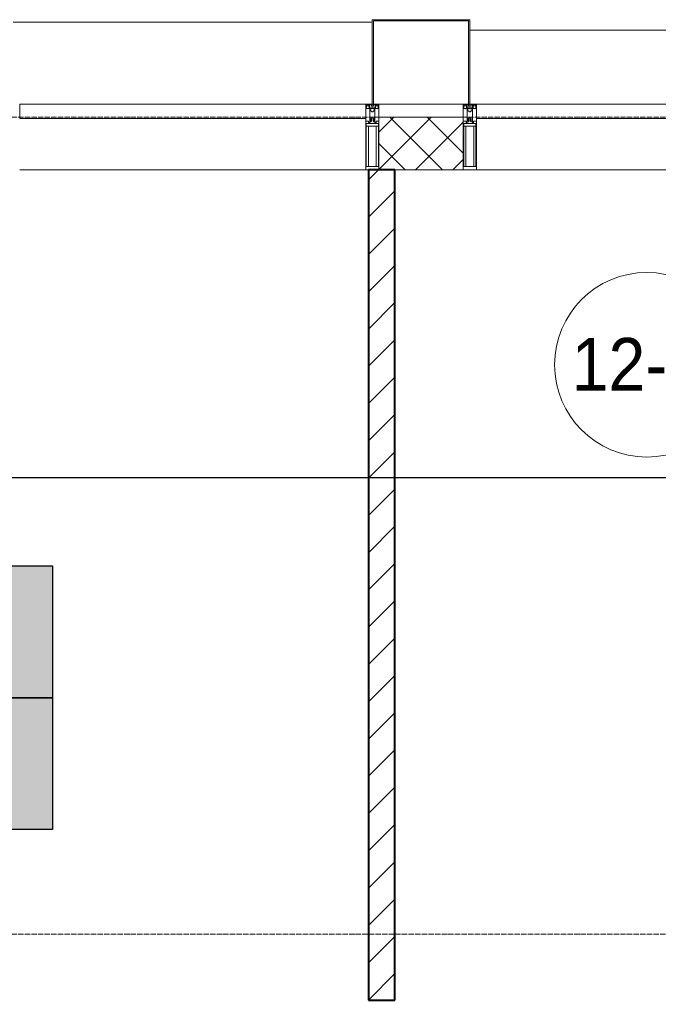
# Model space of a CAD drawing. Header units: millimetres. Extents: x -816133 to 919604, y 87941 to 147341.
# Tile 154 of 201: x -8974 to -6552, y 134908 to 138644. Entities that reach past the tile are written whole.
import ezdxf

# ---------------------------------------------------------------- set-up
doc = ezdxf.new("R2010")
doc.units = ezdxf.units.MM
doc.linetypes.add('ADSK_Линия сетки', pattern=[25, 20, -2.5, 0, -2.5])
for name, color, linetype, lineweight in [('A-010-A_ROOM', 7, 'Continuous', 20), ('A-200-M_WALL', 7, 'Continuous', 18), ('A-200-M_WALL_INT', 7, 'Continuous', 18), ('A-200-M_WALL_PAT', 7, 'Continuous', 40), ('A-214-M_CURT_WALL', 7, 'Continuous', 18), ('A-215-M_CURT_PANEL', 7, 'Continuous', 18), ('A-280-M_COLUMN', 7, 'Continuous', 18), ('Z-030-M_GRID', 7, 'Continuous', 9), ('Z-060-M_DETAIL', 7, 'Continuous', 18), ('СОУЭ', 1, 'Continuous', 30), ('СС-011-ПОЖ-СИГНАЛИЗАЦИЯ', 1, 'Continuous', 30)]:
    doc.layers.add(name, color=color, linetype=linetype, lineweight=lineweight)
doc.layers.add('EI_HATCH_GALV', color=7, linetype='Continuous')
doc.styles.add('Arial_2', font='arial.ttf', dxfattribs={"width": 0.9, "height": 400})

# ---------------------------------------------------------------- blocks, each defined once
blk = doc.blocks.new('10эт')
at = {"layer": 'A-010-A_ROOM', "color": 9}
blk.add_circle((353708, 136211.9), 350, dxfattribs=at)
at = {"layer": 'A-200-M_WALL', "color": 9, "lineweight": 9}
for p, q in [((353011.7, 137151.1), (352691.7, 137151.1)), ((352691.7, 137151.1), (352691.7, 136951.1)), ((353011.7, 136951.1), (353011.7, 137151.1)), ((352691.7, 136951.1), (353011.7, 136951.1))]:
    blk.add_line(p, q, dxfattribs=at)
at = {"layer": 'A-200-M_WALL_INT', "color": 9, "lineweight": 40}
for p, q in [((352751.7, 136951.1), (352651.7, 136951.1)), ((352651.7, 136951.1), (352651.7, 133801.1)), ((352751.7, 133801.1), (352751.7, 136951.1)), ((352651.7, 133801.1), (352751.7, 133801.1))]:
    blk.add_line(p, q, dxfattribs=at)
at = {"layer": 'A-200-M_WALL_PAT', "color": 9, "linetype": 'Continuous', "lineweight": 5}
for p, q in [((352691.7, 137094.6), (352748.1, 137151.1)), ((352691.7, 136953.2), (352889.6, 137151.1)), ((352933.3, 136951.1), (352733.3, 137151.1)), ((352831, 136951.1), (353011.7, 137131.8)), ((353011.7, 137014.1), (352874.8, 137151.1)), ((352791.9, 136951.1), (352691.7, 137051.2)), ((352972.4, 136951.1), (353011.7, 136990.4))]:
    blk.add_line(p, q, dxfattribs=at)
at = {"layer": 'A-200-M_WALL_PAT', "color": 9, "linetype": 'Continuous', "lineweight": 9}
for p, q in [((352651.7, 136913.2), (352689.6, 136951.1)), ((352651.7, 136771.8), (352751.7, 136871.8)), ((352651.7, 136630.4), (352751.7, 136730.4)), ((352651.7, 136488.9), (352751.7, 136588.9)), ((352651.7, 136347.5), (352751.7, 136447.5)), ((352651.7, 136206.1), (352751.7, 136306.1)), ((352651.7, 136064.7), (352751.7, 136164.7)), ((352651.7, 135923.3), (352751.7, 136023.3)), ((352651.7, 135781.8), (352751.7, 135881.8)), ((352651.7, 135640.4), (352751.7, 135740.4)), ((352651.7, 135499), (352751.7, 135599)), ((352651.7, 135357.6), (352751.7, 135457.6)), ((352651.7, 135216.2), (352751.7, 135316.2)), ((352651.7, 135074.7), (352751.7, 135174.7)), ((352651.7, 134933.3), (352751.7, 135033.3)), ((352651.7, 134791.9), (352751.7, 134891.9)), ((352651.7, 134650.5), (352751.7, 134750.5)), ((352651.7, 134509), (352751.7, 134609)), ((352651.7, 134367.6), (352751.7, 134467.6)), ((352651.7, 134226.2), (352751.7, 134326.2)), ((352651.7, 134084.8), (352751.7, 134184.8)), ((352651.7, 133943.4), (352751.7, 134043.4)), ((352651.7, 133801.9), (352751.7, 133901.9))]:
    blk.add_line(p, q, dxfattribs=at)
at = {"layer": 'A-214-M_CURT_WALL', "color": 9, "lineweight": 5, "extrusion": (0, 0, -1)}
for p, q in [((352666.7, 137201.1), (352641.7, 137201.1)), ((352641.7, 137201.1), (352641.7, 136951.1)), ((352691.7, 137201.1), (352671.7, 137201.1)), ((352691.7, 136951.1), (352691.7, 137201.1)), ((353031.7, 137201.1), (353011.7, 137201.1)), ((353011.7, 137201.1), (353011.7, 136951.1)), ((353061.7, 137201.1), (353036.7, 137201.1)), ((353061.7, 136951.1), (353061.7, 137201.1)), ((352641.7, 136951.1), (352691.7, 136951.1)), ((353011.7, 136951.1), (353061.7, 136951.1))]:
    blk.add_line(p, q, dxfattribs=at)
at = {"layer": 'A-214-M_CURT_WALL', "color": 9, "lineweight": 5}
for p, q in [((352641.7, 136951.1), (351329.2, 136951.1)), ((354374.2, 136951.1), (353061.7, 136951.1))]:
    blk.add_line(p, q, dxfattribs=at)
at = {"layer": 'A-215-M_CURT_PANEL', "color": 9, "lineweight": 5}
for p, q in [((352641.7, 137201.1), (351329.2, 137201.1)), ((351329.2, 137201.1), (351329.2, 137146.1)), ((352641.7, 137146.1), (352641.7, 137201.1)), ((354374.2, 137201.1), (353061.7, 137201.1)), ((353061.7, 137201.1), (353061.7, 137146.1)), ((351329.2, 137146.1), (352641.7, 137146.1)), ((353061.7, 137146.1), (354374.2, 137146.1))]:
    blk.add_line(p, q, dxfattribs=at)
at = {"layer": 'A-280-M_COLUMN', "color": 9, "lineweight": 5}
for p, q in [((352666.7, 137511.1), (351304.2, 137511.1)), ((353036.7, 137521.1), (352666.7, 137521.1)), ((352666.7, 137521.1), (352666.7, 137201.1)), ((352671.7, 137201.1), (352671.7, 137516.1)), ((352671.7, 137516.1), (353031.7, 137516.1)), ((353031.7, 137516.1), (353031.7, 137201.1)), ((353036.7, 137201.1), (353036.7, 137521.1)), ((354399.2, 137481.1), (353036.7, 137481.1)), ((352666.7, 137201.1), (352671.7, 137201.1)), ((352691.7, 137201.1), (353011.7, 137201.1)), ((353031.7, 137201.1), (353036.7, 137201.1))]:
    blk.add_line(p, q, dxfattribs=at)
at = {"layer": 'Z-030-M_GRID', "color": 9, "linetype": 'ADSK_Линия сетки'}
for p, q in [((358421.7, 137151.1), (308438.4, 137151.1)), ((358421.7, 134051.1), (309708.4, 134051.1))]:
    blk.add_line(p, q, dxfattribs=at)
at = {"layer": 'Z-060-M_DETAIL', "color": 9, "lineweight": 5, "extrusion": (0, 0, -1)}
for p, q in [((352641.7, 137201.1), (352641.7, 137186.8)), ((352641.7, 137201.1), (352666.7, 137201.1)), ((352642.9, 137186.5), (352641.7, 137186.8)), ((352644.2, 137190.5), (352642.9, 137186.5)), ((352642.9, 137184.1), (352642.9, 137186.5)), ((352644.4, 137184.1), (352642.9, 137184.1)), ((352643, 137199.8), (352643, 137191.2)), ((352643, 137199.8), (352654.9, 137199.8)), ((352644.2, 137190.5), (352643, 137191.2)), ((352643.5, 137190.9), (352644.2, 137193.1)), ((352645.4, 137196.6), (352644.2, 137196.6)), ((352644.2, 137193.1), (352644.2, 137196.6)), ((352644.4, 137185), (352645.4, 137185)), ((352644.4, 137184.1), (352644.4, 137185)), ((352645.4, 137196.6), (352645.4, 137194.6)), ((352645.4, 137194.6), (352652.5, 137194.6)), ((352647.7, 137183.4), (352645.4, 137185)), ((352648.3, 137184.5), (352647.7, 137183.4)), ((352659.3, 137184.5), (352648.3, 137184.5)), ((352653.5, 137196.6), (352652.5, 137196.6)), ((352652.5, 137194.6), (352652.5, 137196.6)), ((352653.5, 137196.6), (352654.5, 137193.8)), ((352654, 137193.4), (352654.9, 137194.2)), ((352654, 137193.4), (352655.4, 137189.7)), ((352654.5, 137192), (352654.5, 137186.3)), ((352654.5, 137186.3), (352666.7, 137186.3)), ((352654.9, 137199.8), (352654.9, 137194.2)), ((352656.2, 137189.8), (352655.5, 137189.7)), ((352661.9, 137199.6), (352656.2, 137199.6)), ((352656.2, 137199.6), (352656.2, 137189.8)), ((352656.7, 137148.1), (352656.7, 137184.1)), ((352656.7, 137184.1), (352659.2, 137184.1)), ((352659.2, 137182.6), (352658.2, 137182.6)), ((352658.2, 137182.6), (352658.2, 137178.1)), ((352658.2, 137178.1), (352665.2, 137171.1)), ((352659.2, 137184.1), (352659.2, 137182.6)), ((352659.3, 137183.1), (352659.3, 137184.5)), ((352664.1, 137183.1), (352659.3, 137183.1)), ((352661.9, 137199.6), (352661.9, 137193.1)), ((352666.7, 137193.1), (352661.9, 137193.1)), ((352664.1, 137183.1), (352664.1, 137184.2)), ((352664.1, 137184.2), (352666.7, 137184.2)), ((352665.2, 137171.1), (352666.7, 137171.1)), ((352691.7, 137201.1), (352666.7, 137201.1)), ((352666.7, 137201.1), (352666.7, 137193.1)), ((352666.7, 137201.1), (352666.7, 137193.1)), ((352666.7, 137193.1), (352671.5, 137193.1)), ((352666.7, 137186.3), (352666.7, 137184.2)), ((352678.9, 137186.3), (352666.7, 137186.3)), ((352666.7, 137186.3), (352666.7, 137184.2)), ((352669.3, 137184.2), (352666.7, 137184.2)), ((352668.2, 137171.1), (352666.7, 137171.1)), ((352675.2, 137178.1), (352668.2, 137171.1)), ((352669.3, 137183.1), (352669.3, 137184.2)), ((352669.3, 137183.1), (352674.1, 137183.1)), ((352671.5, 137199.6), (352677.2, 137199.6)), ((352671.5, 137199.6), (352671.5, 137193.1)), ((352674.1, 137183.1), (352674.1, 137184.5)), ((352674.1, 137184.5), (352685.1, 137184.5)), ((352676.7, 137184.1), (352674.2, 137184.1)), ((352674.2, 137184.1), (352674.2, 137182.6)), ((352674.2, 137182.6), (352675.2, 137182.6)), ((352675.2, 137182.6), (352675.2, 137178.1)), ((352676.7, 137148.1), (352676.7, 137184.1)), ((352677.2, 137199.6), (352677.2, 137189.8)), ((352677.2, 137189.8), (352678, 137189.7)), ((352679.4, 137193.4), (352678.1, 137189.7)), ((352690.4, 137199.8), (352678.5, 137199.8)), ((352678.5, 137199.8), (352678.5, 137194.2)), ((352679.4, 137193.4), (352678.5, 137194.2)), ((352679.9, 137196.6), (352678.9, 137193.8)), ((352678.9, 137192), (352678.9, 137186.3)), ((352679.9, 137196.6), (352680.9, 137196.6)), ((352680.9, 137194.6), (352680.9, 137196.6)), ((352688, 137194.6), (352680.9, 137194.6)), ((352685.1, 137184.5), (352685.7, 137183.4)), ((352685.7, 137183.4), (352688, 137185)), ((352688, 137196.6), (352689.2, 137196.6)), ((352688, 137196.6), (352688, 137194.6)), ((352689, 137185), (352688, 137185)), ((352689, 137184.1), (352689, 137185)), ((352689, 137184.1), (352690.6, 137184.1)), ((352689.2, 137193.1), (352689.2, 137196.6)), ((352689.9, 137190.9), (352689.2, 137193.1)), ((352689.2, 137190.5), (352690.4, 137191.2)), ((352689.2, 137190.5), (352690.6, 137186.5)), ((352690.4, 137199.8), (352690.4, 137191.2)), ((352690.6, 137186.5), (352691.7, 137186.8)), ((352690.6, 137184.1), (352690.6, 137186.5)), ((352691.7, 137201.1), (352691.7, 137186.8)), ((353011.7, 137201.1), (353011.7, 137186.8)), ((353011.7, 137201.1), (353036.7, 137201.1)), ((353012.9, 137186.5), (353011.7, 137186.8)), ((353014.2, 137190.5), (353012.9, 137186.5)), ((353012.9, 137184.1), (353012.9, 137186.5)), ((353014.4, 137184.1), (353012.9, 137184.1)), ((353013, 137199.8), (353013, 137191.2)), ((353013, 137199.8), (353024.9, 137199.8)), ((353014.2, 137190.5), (353013, 137191.2)), ((353013.5, 137190.9), (353014.2, 137193.1)), ((353015.4, 137196.6), (353014.2, 137196.6)), ((353014.2, 137193.1), (353014.2, 137196.6)), ((353014.4, 137185), (353015.4, 137185)), ((353014.4, 137184.1), (353014.4, 137185)), ((353015.4, 137196.6), (353015.4, 137194.6)), ((353015.4, 137194.6), (353022.5, 137194.6)), ((353017.7, 137183.4), (353015.4, 137185)), ((353018.3, 137184.5), (353017.7, 137183.4)), ((353029.3, 137184.5), (353018.3, 137184.5)), ((353023.5, 137196.6), (353022.5, 137196.6)), ((353022.5, 137194.6), (353022.5, 137196.6)), ((353023.5, 137196.6), (353024.5, 137193.8)), ((353024, 137193.4), (353024.9, 137194.2)), ((353024, 137193.4), (353025.4, 137189.7)), ((353024.5, 137192), (353024.5, 137186.3)), ((353024.5, 137186.3), (353036.7, 137186.3)), ((353024.9, 137199.8), (353024.9, 137194.2)), ((353026.2, 137189.8), (353025.5, 137189.7)), ((353031.9, 137199.6), (353026.2, 137199.6)), ((353026.2, 137199.6), (353026.2, 137189.8)), ((353026.7, 137148.1), (353026.7, 137184.1)), ((353026.7, 137184.1), (353029.2, 137184.1)), ((353029.2, 137182.6), (353028.2, 137182.6)), ((353028.2, 137182.6), (353028.2, 137178.1)), ((353028.2, 137178.1), (353035.2, 137171.1)), ((353029.2, 137184.1), (353029.2, 137182.6)), ((353029.3, 137183.1), (353029.3, 137184.5)), ((353034.1, 137183.1), (353029.3, 137183.1)), ((353031.9, 137199.6), (353031.9, 137193.1)), ((353036.7, 137193.1), (353031.9, 137193.1)), ((353034.1, 137183.1), (353034.1, 137184.2)), ((353034.1, 137184.2), (353036.7, 137184.2)), ((353035.2, 137171.1), (353036.7, 137171.1)), ((353061.7, 137201.1), (353036.7, 137201.1)), ((353036.7, 137201.1), (353036.7, 137193.1)), ((353036.7, 137201.1), (353036.7, 137193.1)), ((353036.7, 137193.1), (353041.5, 137193.1)), ((353036.7, 137186.3), (353036.7, 137184.2)), ((353048.9, 137186.3), (353036.7, 137186.3)), ((353036.7, 137186.3), (353036.7, 137184.2)), ((353039.3, 137184.2), (353036.7, 137184.2)), ((353038.2, 137171.1), (353036.7, 137171.1)), ((353045.2, 137178.1), (353038.2, 137171.1)), ((353039.3, 137183.1), (353039.3, 137184.2)), ((353039.3, 137183.1), (353044.1, 137183.1)), ((353041.5, 137199.6), (353047.2, 137199.6)), ((353041.5, 137199.6), (353041.5, 137193.1)), ((353044.1, 137183.1), (353044.1, 137184.5)), ((353044.1, 137184.5), (353055.1, 137184.5)), ((353046.7, 137184.1), (353044.2, 137184.1)), ((353044.2, 137184.1), (353044.2, 137182.6)), ((353044.2, 137182.6), (353045.2, 137182.6)), ((353045.2, 137182.6), (353045.2, 137178.1)), ((353046.7, 137148.1), (353046.7, 137184.1)), ((353047.2, 137199.6), (353047.2, 137189.8)), ((353047.2, 137189.8), (353048, 137189.7)), ((353049.4, 137193.4), (353048.1, 137189.7)), ((353060.4, 137199.8), (353048.5, 137199.8)), ((353048.5, 137199.8), (353048.5, 137194.2)), ((353049.4, 137193.4), (353048.5, 137194.2)), ((353049.9, 137196.6), (353048.9, 137193.8)), ((353048.9, 137192), (353048.9, 137186.3)), ((353049.9, 137196.6), (353050.9, 137196.6)), ((353050.9, 137194.6), (353050.9, 137196.6)), ((353058, 137194.6), (353050.9, 137194.6)), ((353055.1, 137184.5), (353055.7, 137183.4)), ((353055.7, 137183.4), (353058, 137185)), ((353058, 137196.6), (353059.2, 137196.6)), ((353058, 137196.6), (353058, 137194.6)), ((353059, 137185), (353058, 137185)), ((353059, 137184.1), (353059, 137185)), ((353059, 137184.1), (353060.6, 137184.1)), ((353059.2, 137193.1), (353059.2, 137196.6)), ((353059.9, 137190.9), (353059.2, 137193.1)), ((353059.2, 137190.5), (353060.4, 137191.2)), ((353059.2, 137190.5), (353060.6, 137186.5)), ((353060.4, 137199.8), (353060.4, 137191.2)), ((353060.6, 137186.5), (353061.7, 137186.8)), ((353060.6, 137184.1), (353060.6, 137186.5)), ((353061.7, 137201.1), (353061.7, 137186.8)), ((352652.7, 137135.8), (352641.7, 137135.8)), ((352641.7, 137135.8), (352641.7, 136951.1)), ((352666.2, 137127.5), (352643.7, 137127.5)), ((352643.7, 136963.8), (352643.7, 137127.5)), ((352652.7, 137129.8), (352652.7, 137135.8)), ((352656.7, 137129.8), (352652.7, 137129.8)), ((352656.7, 137148.1), (352656.7, 137129.8)), ((352658, 137148.1), (352656.7, 137148.1)), ((352658, 137148.1), (352659.7, 137146.4)), ((352659.7, 137135.8), (352659.7, 137146.4)), ((352659.7, 137135.8), (352660.9, 137133.8)), ((352662.6, 137133.8), (352660.9, 137133.8)), ((352662.6, 137133.8), (352663.8, 137136)), ((352665.4, 137148.1), (352663.8, 137146.4)), ((352663.8, 137136), (352663.8, 137146.4)), ((352666.7, 137148.1), (352665.4, 137148.1)), ((352666.7, 137148.1), (352668, 137148.1)), ((352667.2, 137127.5), (352689.7, 137127.5)), ((352668, 137148.1), (352669.6, 137146.4)), ((352669.6, 137136), (352669.6, 137146.4)), ((352670.9, 137133.8), (352669.6, 137136)), ((352670.9, 137133.8), (352672.6, 137133.8)), ((352673.8, 137135.8), (352672.6, 137133.8)), ((352675.4, 137148.1), (352673.8, 137146.4)), ((352673.8, 137135.8), (352673.8, 137146.4)), ((352675.4, 137148.1), (352676.7, 137148.1)), ((352676.7, 137148.1), (352676.7, 137129.8)), ((352676.7, 137129.8), (352680.7, 137129.8)), ((352680.7, 137135.8), (352691.7, 137135.8)), ((352680.7, 137129.8), (352680.7, 137135.8)), ((352689.7, 136963.8), (352689.7, 137127.5)), ((352691.7, 137135.8), (352691.7, 136951.1)), ((353022.7, 137135.8), (353011.7, 137135.8)), ((353011.7, 137135.8), (353011.7, 136951.1)), ((353036.2, 137127.5), (353013.7, 137127.5)), ((353013.7, 136963.8), (353013.7, 137127.5)), ((353022.7, 137129.8), (353022.7, 137135.8)), ((353026.7, 137129.8), (353022.7, 137129.8)), ((353026.7, 137148.1), (353026.7, 137129.8)), ((353028, 137148.1), (353026.7, 137148.1)), ((353028, 137148.1), (353029.7, 137146.4)), ((353029.7, 137135.8), (353029.7, 137146.4)), ((353029.7, 137135.8), (353030.9, 137133.8)), ((353032.6, 137133.8), (353030.9, 137133.8)), ((353032.6, 137133.8), (353033.8, 137136)), ((353035.4, 137148.1), (353033.8, 137146.4)), ((353033.8, 137136), (353033.8, 137146.4)), ((353036.7, 137148.1), (353035.4, 137148.1)), ((353036.7, 137148.1), (353038, 137148.1)), ((353037.2, 137127.5), (353059.7, 137127.5)), ((353038, 137148.1), (353039.6, 137146.4)), ((353039.6, 137136), (353039.6, 137146.4)), ((353040.9, 137133.8), (353039.6, 137136)), ((353040.9, 137133.8), (353042.6, 137133.8)), ((353043.8, 137135.8), (353042.6, 137133.8)), ((353045.4, 137148.1), (353043.8, 137146.4)), ((353043.8, 137135.8), (353043.8, 137146.4)), ((353045.4, 137148.1), (353046.7, 137148.1)), ((353046.7, 137148.1), (353046.7, 137129.8)), ((353046.7, 137129.8), (353050.7, 137129.8)), ((353050.7, 137135.8), (353061.7, 137135.8)), ((353050.7, 137129.8), (353050.7, 137135.8)), ((353059.7, 136963.8), (353059.7, 137127.5)), ((353061.7, 137135.8), (353061.7, 136951.1)), ((352666.7, 137117.1), (352643.7, 137117.1)), ((352651.8, 137117.1), (352651.8, 136963.8)), ((352666.7, 137117.1), (352689.7, 137117.1)), ((352681.6, 137117.1), (352681.6, 136963.8)), ((353036.7, 137117.1), (353013.7, 137117.1)), ((353021.8, 137117.1), (353021.8, 136963.8)), ((353036.7, 137117.1), (353059.7, 137117.1)), ((353051.6, 137117.1), (353051.6, 136963.8)), ((352641.7, 136951.1), (352666.7, 136951.1)), ((352643.7, 136963.8), (352666.7, 136963.8)), ((352689.7, 136963.8), (352666.7, 136963.8)), ((352691.7, 136951.1), (352666.7, 136951.1)), ((353011.7, 136951.1), (353036.7, 136951.1)), ((353013.7, 136963.8), (353036.7, 136963.8)), ((353059.7, 136963.8), (353036.7, 136963.8)), ((353061.7, 136951.1), (353036.7, 136951.1))]:
    blk.add_line(p, q, dxfattribs=at)
for centre, start, end in [((-352666.2, 137128), 180, 270), ((-352667.2, 137128), 270, 0), ((-353036.2, 137128), 180, 270), ((-353037.2, 137128), 270, 0)]:
    blk.add_arc(centre, 0.5, start, end, dxfattribs=at)
at = {"layer": 'A-010-A_ROOM', "color": 9, "lineweight": 30, "style": 'Arial_2', "width": 0.9}
blk.add_text('12-1', height=200, dxfattribs=at).set_placement((353422.6, 136113.6))
blk = doc.blocks.new('ИП 212-64 прот.R3')
at = {"layer": 'EI_HATCH_GALV', "lineweight": 30, "true_color": 0xffffff}
h = blk.add_hatch(color=7, dxfattribs=at)
h.dxf.hatch_style = 1
h.paths.add_polyline_path([(-2.5, 2.5), (2.5, 2.5), (2.5, -2.5), (-2.5, -2.5)])
at = {"color": 1, "linetype": 'ByBlock', "lineweight": -2}
for p, q in [((0.397, 1.766), (-0.83, 0)), ((-0.83, 0), (0.829, 0)), ((0.829, 0), (-0.306, -1.637))]:
    blk.add_line(p, q, dxfattribs=at)
at = {"color": 1, "linetype": 'ByBlock', "lineweight": -2, "ltscale": 0.1}
blk.add_lwpolyline([(-2.5, 2.5), (2.5, 2.5), (2.5, -2.5), (-2.5, -2.5)], close=True, dxfattribs=at)

msp = doc.modelspace()

# ---------------------------------------------------------------- linework, layer by layer
at = {"layer": 'СС-011-ПОЖ-СИГНАЛИЗАЦИЯ', "ltscale": 100}
msp.add_lwpolyline([(-6882.7, 130708.4), (-6882.7, 132727.3), (-7644.6, 132727.3), (-7644.6, 134219.2), (-9186.5, 134219.2), (-9186.5, 136906.8), (-4902.1, 136906.8), (-4902.1, 133941.1), (-3807.9, 133941.1)], dxfattribs=at)

# ---------------------------------------------------------------- block references
at = {"layer": 'СОУЭ', "color": 6, "xscale": 100, "yscale": 100, "zscale": 100}
for p in [(-9100.4, 136321.5), (-9100.4, 135821.5)]:
    msp.add_blockref('ИП 212-64 прот.R3', p, dxfattribs=at)
at = {"layer": 'СС-011-ПОЖ-СИГНАЛИЗАЦИЯ', "color": 9, "lineweight": 30}
msp.add_blockref('10эт', (-360303.7, 1122.9), dxfattribs=at)

doc.saveas('drawing.dxf')
